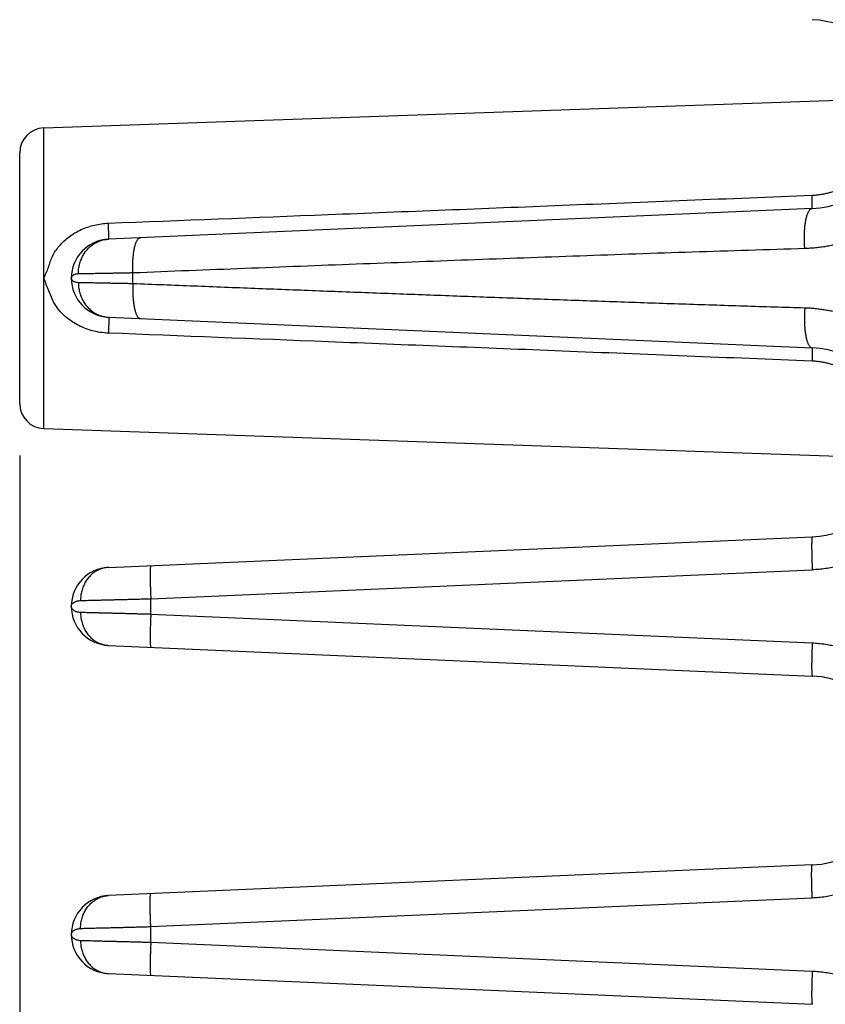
# Model space of a CAD drawing. Header units: inches. Extents: x 0 to 34, y 0 to 22.
# Tile 27 of 120: x 15.4 to 16.3, y 6.6 to 7.8. Entities that reach past the tile are written whole.
import ezdxf

# ---------------------------------------------------------------- set-up
doc = ezdxf.new("R2010")
doc.units = ezdxf.units.IN
doc.header["$LTSCALE"] = 1.87
doc.header["$MEASUREMENT"] = 0
doc.layers.get('0').update_dxf_attribs({"linetype": 'CONTINUOUS'})
doc.layers.add('DIMENSIONS', color=7, linetype='CONTINUOUS')
doc.styles.get("Standard").update_dxf_attribs({"font": 'txt', "width": 0.8})
doc.dimstyles.new('DIMSTYLE_1', dxfattribs={"dimtxt": 0.125, "dimasz": 0.18, "dimexe": 0.18, "dimexo": 0.0625, "dimgap": 0.09, "dimtad": 0, "dimtih": 1, "dimtoh": 1, "dimdec": 3, "dimzin": 4, "dimdsep": 46, "dimtxsty": 'STANDARD', "dimblk": '_FILLED', "dimblk1": '_FILLED', "dimblk2": '_FILLED', "dimcen": 0.09, "dimadec": 0, "dimazin": 0, "dimtp": 0.01, "dimtm": 0.01, "dimtfac": 1, "dimtdec": 3, "dimtofl": 0, "dimtmove": 0, "dimatfit": 3, "dimldrblk": '_FILLED', "dimfxl": 1, "dimtolj": 1, "dimtzin": 4, "dimarcsym": 0})

# ---------------------------------------------------------------- blocks, each defined once
blk = doc.blocks.new('_FILLED')
at = {"color": 0, "linetype": 'BYBLOCK'}
blk.add_solid([(0, 0), (-1, 0.1736), (-1, -0.1736)], dxfattribs=at)
blk = doc.blocks.new('*D4')
at = {"layer": 'DIMENSIONS', "color": 2, "linetype": 'CONTINUOUS'}
for p, q in [((15.3566, 7.2384), (15.3566, 4.8419)), ((26.1556, 5.6689), (26.1556, 4.8419)), ((15.3566, 4.9669), (19.8731, 4.9669)), ((26.1556, 4.9669), (21.5231, 4.9669))]:
    blk.add_line(p, q, dxfattribs=at)
at = {"layer": 'DIMENSIONS', "color": 2, "linetype": 'CONTINUOUS', "xscale": 0.18, "yscale": 0.18, "zscale": 0.18, "rotation": 180}
blk.add_blockref('_FILLED', (15.3566, 4.9669), dxfattribs=at)
at = {"layer": 'DIMENSIONS', "color": 2, "linetype": 'CONTINUOUS', "xscale": 0.18, "yscale": 0.18, "zscale": 0.18}
blk.add_blockref('_FILLED', (26.1556, 4.9669), dxfattribs=at)
at = {"layer": 'DIMENSIONS', "color": 2, "linetype": 'CONTINUOUS', "width": 0.8}
for s, p in [('[', (20.6606, 4.9044)), (']', (21.3606, 4.9044)), ('10.799', (19.9356, 4.9044)), ('274.29', (20.7606, 4.9044))]:
    blk.add_text(s, height=0.125, dxfattribs=at).set_placement(p)

msp = doc.modelspace()

# ---------------------------------------------------------------- linework, layer by layer
at = {"color": 7, "linetype": 'CONTINUOUS'}
for p, q in [((15.3855, 7.6329), (16.3745, 7.6675)), ((15.3855, 7.2709), (15.3855, 7.6329)), ((15.3566, 7.3009), (15.3566, 7.6029)), ((16.3098, 7.5358), (15.4635, 7.4989)), ((15.4927, 7.4456), (15.4927, 7.4582)), ((15.4186, 7.4519), (15.4186, 7.4519)), ((15.4635, 7.405), (16.3098, 7.368)), ((15.3855, 7.2709), (16.3745, 7.2364)), ((15.4635, 7.1039), (16.3098, 7.1408)), ((15.5142, 7.0661), (16.3098, 7.1009)), ((15.5142, 7.0477), (15.5142, 7.0661)), ((15.4186, 7.0569), (15.4186, 7.0569)), ((15.5142, 7.0477), (16.3098, 7.013)), ((15.4635, 7.01), (16.3098, 6.973)), ((16.3098, 6.7458), (15.4635, 6.7089)), ((16.3098, 6.7059), (15.5142, 6.6711)), ((15.4186, 6.6619), (15.4186, 6.6619)), ((15.5142, 6.6527), (15.5142, 6.6711)), ((15.5142, 6.6527), (16.3098, 6.618)), ((15.4635, 6.615), (16.3098, 6.578))]:
    msp.add_line(p, q, dxfattribs=at)
for centre, radius, start, end in [((16.3049, 7.6494), 0.1137, 20.1643, 87.5), ((15.3866, 7.6029), 0.03, 92, 180), ((16.3049, 7.6494), 0.1137, 272.5, 310.8422), ((15.4656, 7.4519), 0.047, 92.5, 267.5), ((16.3049, 7.2544), 0.1137, 49.1576, 87.5), ((15.3866, 7.3009), 0.03, 180, 268), ((16.3049, 7.2544), 0.1137, 272.5, 339.8358), ((15.4656, 7.0569), 0.047, 92.5007, 267.4997), ((16.3049, 6.8594), 0.1137, 272.5, 87.5), ((15.4656, 6.6619), 0.047, 92.4972, 267.4997)]:
    msp.add_arc(centre, radius, start, end, dxfattribs=at)
for points, knots in [([(16.3098, 7.803), (16.3125, 7.8028), (16.3179, 7.8025), (16.3258, 7.8015), (16.3338, 7.8001), (16.3416, 7.7983), (16.3494, 7.7961), (16.357, 7.7934), (16.3645, 7.7904), (16.3718, 7.787), (16.3789, 7.7832), (16.3858, 7.7791), (16.3925, 7.7746), (16.3989, 7.7697), (16.4051, 7.7645), (16.411, 7.759), (16.4166, 7.7532), (16.4219, 7.7471), (16.4268, 7.7408), (16.4314, 7.7342), (16.4357, 7.7273), (16.4396, 7.7203), (16.4431, 7.7131), (16.4462, 7.7056), (16.449, 7.6981), (16.4513, 7.6904), (16.4533, 7.6825), (16.4548, 7.6746), (16.4559, 7.6667), (16.4566, 7.6586), (16.4569, 7.6506), (16.4567, 7.6425), (16.4562, 7.6345), (16.4552, 7.6265), (16.4538, 7.6186), (16.4526, 7.6134), (16.4519, 7.6108)], [0, 0, 0, 0, 0.029338, 0.058743, 0.088189, 0.117648, 0.147096, 0.176532, 0.205967, 0.235401, 0.264828, 0.294252, 0.323685, 0.353128, 0.382562, 0.411981, 0.4414, 0.470831, 0.500261, 0.52968, 0.559094, 0.588512, 0.617933, 0.647351, 0.676764, 0.706173, 0.735584, 0.764999, 0.794415, 0.82382, 0.853216, 0.882626, 0.912052, 0.941454, 0.970784, 1, 1, 1, 1]), ([(16.3096, 7.5518), (16.3112, 7.5518), (16.3146, 7.5521), (16.3195, 7.5526), (16.3244, 7.5535), (16.3292, 7.5546), (16.3339, 7.5559), (16.3385, 7.5575), (16.3429, 7.5593), (16.3472, 7.5613), (16.3513, 7.5635), (16.3552, 7.5658), (16.3588, 7.5683), (16.3623, 7.5709), (16.3656, 7.5737), (16.3687, 7.5767), (16.3716, 7.5797), (16.3743, 7.5829), (16.3768, 7.5862), (16.3784, 7.5885), (16.3792, 7.5898), (16.3792, 7.5898)], [0, 0, 0, 0, 0.060497, 0.120995, 0.181311, 0.241265, 0.300688, 0.359417, 0.417292, 0.474174, 0.530049, 0.584959, 0.638943, 0.692052, 0.744374, 0.795987, 0.846953, 0.897359, 0.947354, 0.997066, 1, 1, 1, 1]), ([(15.4633, 7.5181), (15.5513, 7.5215), (15.7332, 7.5287), (16.0153, 7.5399), (16.2093, 7.5477), (16.3096, 7.5518)], [0, 0, 0, 0, 0.312217, 0.64467, 1, 1, 1, 1]), ([(16.3098, 7.5358), (16.3099, 7.5358), (16.3099, 7.536), (16.3099, 7.5362), (16.3099, 7.5367), (16.3099, 7.5373), (16.3099, 7.5381), (16.3099, 7.5391), (16.3099, 7.5402), (16.3099, 7.5414), (16.3098, 7.5429), (16.3098, 7.5444), (16.3098, 7.5461), (16.3097, 7.5479), (16.3096, 7.5498), (16.3096, 7.5511), (16.3096, 7.5518)], [0, 0, 0, 0, 0.006104, 0.023101, 0.051141, 0.090095, 0.139743, 0.199795, 0.269895, 0.349626, 0.438514, 0.536027, 0.641585, 0.754556, 0.874266, 1, 1, 1, 1]), ([(16.3008, 7.4875), (16.3008, 7.4885), (16.3006, 7.4905), (16.3005, 7.4935), (16.3004, 7.4964), (16.3003, 7.4994), (16.3003, 7.5024), (16.3004, 7.5053), (16.3005, 7.5081), (16.3007, 7.5109), (16.3009, 7.5136), (16.3012, 7.5161), (16.3016, 7.5186), (16.302, 7.521), (16.3024, 7.5232), (16.3029, 7.5252), (16.3034, 7.5271), (16.304, 7.5289), (16.3046, 7.5304), (16.3053, 7.5318), (16.306, 7.533), (16.3067, 7.534), (16.3074, 7.5348), (16.3082, 7.5353), (16.309, 7.5357), (16.3096, 7.5358), (16.3098, 7.5358)], [0, 0, 0, 0, 0.057988, 0.116266, 0.174557, 0.232585, 0.290073, 0.346751, 0.402352, 0.456616, 0.509292, 0.56014, 0.608932, 0.655455, 0.699513, 0.740931, 0.779558, 0.815269, 0.847978, 0.877638, 0.904264, 0.927947, 0.948892, 0.96746, 0.984224, 1, 1, 1, 1]), ([(15.3855, 7.4519), (15.3875, 7.4562), (15.3915, 7.4647), (15.3953, 7.4788), (15.4041, 7.4913), (15.4157, 7.5023), (15.4302, 7.5109), (15.4464, 7.5163), (15.4577, 7.5178), (15.4633, 7.5181)], [0, 0, 0, 0, 0.129234, 0.256168, 0.392605, 0.538477, 0.691607, 0.847414, 1, 1, 1, 1]), ([(15.4635, 7.4989), (15.4636, 7.4989), (15.4636, 7.499), (15.4636, 7.4993), (15.4636, 7.4997), (15.4637, 7.5003), (15.4637, 7.501), (15.4637, 7.5019), (15.4637, 7.503), (15.4636, 7.5042), (15.4636, 7.5055), (15.4636, 7.507), (15.4636, 7.5086), (15.4635, 7.5103), (15.4635, 7.5121), (15.4634, 7.514), (15.4633, 7.516), (15.4633, 7.5174), (15.4633, 7.5181)], [0, 0, 0, 0, 0.00502, 0.018421, 0.040442, 0.071008, 0.109966, 0.157104, 0.212162, 0.274831, 0.344761, 0.42156, 0.504795, 0.593999, 0.688668, 0.788269, 0.892242, 1, 1, 1, 1]), ([(15.4272, 7.457), (15.4272, 7.4579), (15.4272, 7.4599), (15.4274, 7.4628), (15.4279, 7.4657), (15.4285, 7.4685), (15.4293, 7.4713), (15.4303, 7.474), (15.4314, 7.4766), (15.4327, 7.4791), (15.4342, 7.4816), (15.4358, 7.4839), (15.4375, 7.486), (15.4394, 7.4881), (15.4414, 7.49), (15.4436, 7.4917), (15.4458, 7.4932), (15.4482, 7.4946), (15.4506, 7.4958), (15.4531, 7.4968), (15.4556, 7.4977), (15.4582, 7.4983), (15.4609, 7.4987), (15.4626, 7.4988), (15.4635, 7.4989)], [0, 0, 0, 0, 0.047505, 0.094953, 0.142307, 0.189532, 0.236595, 0.283465, 0.330117, 0.376527, 0.422678, 0.468554, 0.514149, 0.559458, 0.604484, 0.649235, 0.693725, 0.737973, 0.782002, 0.825841, 0.869523, 0.913084, 0.956563, 1, 1, 1, 1]), ([(15.4927, 7.4582), (15.4926, 7.4592), (15.4926, 7.4612), (15.4925, 7.4642), (15.4925, 7.4671), (15.4926, 7.47), (15.4927, 7.4729), (15.4929, 7.4756), (15.4931, 7.4783), (15.4934, 7.4809), (15.4937, 7.4834), (15.4941, 7.4857), (15.4945, 7.4879), (15.495, 7.49), (15.4955, 7.4919), (15.4961, 7.4936), (15.4967, 7.4952), (15.4973, 7.4965), (15.498, 7.4977), (15.4987, 7.4987), (15.4994, 7.4995), (15.5001, 7.5001), (15.5009, 7.5004), (15.5014, 7.5005), (15.5017, 7.5005)], [0, 0, 0, 0, 0.066234, 0.132164, 0.197476, 0.26186, 0.325012, 0.386635, 0.446443, 0.50416, 0.559527, 0.612298, 0.66225, 0.709181, 0.752915, 0.793307, 0.830253, 0.863697, 0.893646, 0.920197, 0.943573, 0.964179, 0.982672, 1, 1, 1, 1]), ([(16.3506, 7.4959), (16.3486, 7.4953), (16.3446, 7.4941), (16.3386, 7.4925), (16.3325, 7.4912), (16.3263, 7.49), (16.3201, 7.4891), (16.3138, 7.4883), (16.3074, 7.4878), (16.303, 7.4876), (16.3008, 7.4875)], [0, 0, 0, 0, 0.123134, 0.246683, 0.370475, 0.494344, 0.618356, 0.743323, 0.870212, 1, 1, 1, 1]), ([(16.3008, 7.4875), (16.2783, 7.4868), (16.2332, 7.4854), (16.1656, 7.4832), (16.0978, 7.481), (16.0303, 7.4786), (15.9631, 7.4762), (15.8959, 7.4737), (15.8286, 7.4712), (15.7614, 7.4687), (15.6942, 7.4661), (15.6271, 7.4635), (15.5599, 7.4609), (15.5151, 7.4591), (15.4927, 7.4582)], [0, 0, 0, 0, 0.083527, 0.167379, 0.251248, 0.334827, 0.417953, 0.500987, 0.58426, 0.667562, 0.750654, 0.833636, 0.916691, 1, 1, 1, 1]), ([(15.4272, 7.457), (15.4266, 7.457), (15.4255, 7.4569), (15.4238, 7.4566), (15.4223, 7.4561), (15.421, 7.4555), (15.42, 7.4547), (15.4192, 7.4539), (15.4187, 7.4529), (15.4186, 7.4522), (15.4186, 7.4519)], [0, 0, 0, 0, 0.159338, 0.312942, 0.45712, 0.589153, 0.707888, 0.814032, 0.909939, 1, 1, 1, 1]), ([(15.4927, 7.4582), (15.4909, 7.4582), (15.4874, 7.4581), (15.4821, 7.458), (15.477, 7.4579), (15.472, 7.4578), (15.4672, 7.4577), (15.4625, 7.4576), (15.458, 7.4575), (15.4536, 7.4574), (15.4495, 7.4574), (15.4456, 7.4573), (15.4419, 7.4572), (15.4385, 7.4572), (15.4353, 7.4571), (15.4323, 7.4571), (15.4297, 7.457), (15.428, 7.457), (15.4272, 7.457)], [0, 0, 0, 0, 0.081529, 0.161604, 0.239954, 0.316319, 0.390458, 0.462144, 0.531155, 0.597278, 0.660311, 0.720056, 0.776329, 0.828958, 0.877782, 0.922653, 0.963433, 1, 1, 1, 1]), ([(15.4633, 7.3858), (15.4567, 7.386), (15.4435, 7.388), (15.4251, 7.3953), (15.4094, 7.4066), (15.3976, 7.4206), (15.3919, 7.4368), (15.3875, 7.4468), (15.3855, 7.4519)], [0, 0, 0, 0, 0.178439, 0.360437, 0.536401, 0.700377, 0.850788, 1, 1, 1, 1]), ([(15.4186, 7.4519), (15.4186, 7.4516), (15.4187, 7.4509), (15.4192, 7.45), (15.42, 7.4491), (15.421, 7.4483), (15.4223, 7.4477), (15.4238, 7.4472), (15.4255, 7.4469), (15.4266, 7.4469), (15.4272, 7.4469)], [0, 0, 0, 0, 0.090084, 0.185813, 0.291783, 0.410499, 0.542757, 0.687096, 0.840744, 1, 1, 1, 1]), ([(15.4272, 7.4469), (15.4272, 7.4459), (15.4272, 7.4439), (15.4274, 7.441), (15.4279, 7.4382), (15.4285, 7.4353), (15.4293, 7.4326), (15.4303, 7.4299), (15.4314, 7.4272), (15.4327, 7.4247), (15.4342, 7.4223), (15.4358, 7.42), (15.4375, 7.4178), (15.4394, 7.4158), (15.4414, 7.4139), (15.4436, 7.4121), (15.4458, 7.4106), (15.4482, 7.4092), (15.4506, 7.408), (15.4531, 7.407), (15.4556, 7.4062), (15.4582, 7.4056), (15.4609, 7.4051), (15.4626, 7.405), (15.4635, 7.405)], [0, 0, 0, 0, 0.047505, 0.094954, 0.142308, 0.189533, 0.236596, 0.283467, 0.330119, 0.376529, 0.42268, 0.468556, 0.514151, 0.55946, 0.604486, 0.649237, 0.693727, 0.737974, 0.782003, 0.825842, 0.869524, 0.913084, 0.956563, 1, 1, 1, 1]), ([(15.4272, 7.4469), (15.428, 7.4468), (15.4297, 7.4468), (15.4323, 7.4468), (15.4353, 7.4467), (15.4385, 7.4467), (15.4419, 7.4466), (15.4456, 7.4465), (15.4495, 7.4465), (15.4536, 7.4464), (15.458, 7.4463), (15.4625, 7.4462), (15.4672, 7.4461), (15.472, 7.446), (15.477, 7.4459), (15.4821, 7.4458), (15.4874, 7.4457), (15.4909, 7.4456), (15.4927, 7.4456)], [0, 0, 0, 0, 0.036567, 0.077347, 0.122218, 0.171042, 0.223671, 0.279944, 0.339689, 0.402721, 0.468845, 0.537856, 0.609541, 0.683681, 0.760045, 0.838396, 0.918471, 1, 1, 1, 1]), ([(15.4927, 7.4456), (15.4926, 7.4446), (15.4926, 7.4426), (15.4925, 7.4397), (15.4925, 7.4367), (15.4926, 7.4338), (15.4927, 7.431), (15.4929, 7.4282), (15.4931, 7.4255), (15.4934, 7.423), (15.4937, 7.4205), (15.4941, 7.4181), (15.4945, 7.4159), (15.495, 7.4139), (15.4955, 7.412), (15.4961, 7.4102), (15.4967, 7.4087), (15.4973, 7.4073), (15.498, 7.4061), (15.4987, 7.4051), (15.4994, 7.4044), (15.5001, 7.4038), (15.5009, 7.4034), (15.5014, 7.4033), (15.5017, 7.4033)], [0, 0, 0, 0, 0.066235, 0.132166, 0.19748, 0.261865, 0.325018, 0.386642, 0.44645, 0.504168, 0.559534, 0.612306, 0.662258, 0.709188, 0.752921, 0.793313, 0.830258, 0.863701, 0.893649, 0.920199, 0.943574, 0.96418, 0.982673, 1, 1, 1, 1]), ([(15.4927, 7.4456), (15.5172, 7.4446), (15.5661, 7.4427), (15.6393, 7.4398), (15.7126, 7.437), (15.7859, 7.4342), (15.8593, 7.4315), (15.9327, 7.4287), (16.0061, 7.4261), (16.0796, 7.4235), (16.1534, 7.421), (16.2271, 7.4186), (16.2763, 7.417), (16.3008, 7.4163)], [0, 0, 0, 0, 0.090892, 0.18149, 0.272044, 0.362799, 0.453759, 0.544545, 0.635193, 0.726184, 0.817533, 0.908916, 1, 1, 1, 1]), ([(16.3008, 7.4163), (16.3008, 7.4153), (16.3006, 7.4133), (16.3005, 7.4104), (16.3004, 7.4074), (16.3003, 7.4044), (16.3003, 7.4015), (16.3004, 7.3986), (16.3005, 7.3957), (16.3007, 7.393), (16.3009, 7.3903), (16.3012, 7.3877), (16.3016, 7.3852), (16.302, 7.3829), (16.3024, 7.3807), (16.3029, 7.3786), (16.3034, 7.3767), (16.304, 7.375), (16.3046, 7.3734), (16.3053, 7.372), (16.306, 7.3708), (16.3067, 7.3699), (16.3074, 7.3691), (16.3082, 7.3685), (16.309, 7.3681), (16.3096, 7.368), (16.3098, 7.368)], [0, 0, 0, 0, 0.057986, 0.116263, 0.174552, 0.232578, 0.290065, 0.346742, 0.402342, 0.456605, 0.509281, 0.560128, 0.60892, 0.655443, 0.699502, 0.74092, 0.779548, 0.815261, 0.84797, 0.877632, 0.904259, 0.927943, 0.948889, 0.967458, 0.984224, 1, 1, 1, 1]), ([(16.3008, 7.4163), (16.3029, 7.4162), (16.3071, 7.4161), (16.3134, 7.4155), (16.3196, 7.4148), (16.3258, 7.4139), (16.332, 7.4128), (16.3382, 7.4114), (16.3444, 7.4098), (16.3485, 7.4086), (16.3506, 7.4079)], [0, 0, 0, 0, 0.124141, 0.248004, 0.371689, 0.495295, 0.619094, 0.743884, 0.870556, 1, 1, 1, 1]), ([(15.4635, 7.405), (15.4636, 7.405), (15.4636, 7.4048), (15.4636, 7.4046), (15.4636, 7.4041), (15.4637, 7.4036), (15.4637, 7.4028), (15.4637, 7.4019), (15.4637, 7.4008), (15.4636, 7.3996), (15.4636, 7.3983), (15.4636, 7.3968), (15.4636, 7.3952), (15.4635, 7.3935), (15.4635, 7.3917), (15.4634, 7.3898), (15.4633, 7.3878), (15.4633, 7.3865), (15.4633, 7.3858)], [0, 0, 0, 0, 0.005026, 0.018435, 0.040465, 0.07104, 0.110007, 0.157153, 0.212217, 0.274892, 0.344825, 0.421625, 0.504858, 0.594056, 0.688716, 0.788305, 0.892262, 1, 1, 1, 1]), ([(16.3096, 7.3521), (16.2093, 7.3561), (16.0153, 7.3639), (15.7332, 7.3751), (15.5513, 7.3823), (15.4633, 7.3858)], [0, 0, 0, 0, 0.355331, 0.687795, 1, 1, 1, 1]), ([(16.3098, 7.368), (16.3099, 7.368), (16.3099, 7.3678), (16.3099, 7.3676), (16.3099, 7.3671), (16.3099, 7.3665), (16.3099, 7.3657), (16.3099, 7.3648), (16.3099, 7.3637), (16.3099, 7.3624), (16.3098, 7.361), (16.3098, 7.3594), (16.3098, 7.3577), (16.3097, 7.3559), (16.3096, 7.354), (16.3096, 7.3527), (16.3096, 7.3521)], [0, 0, 0, 0, 0.006105, 0.023104, 0.051146, 0.090102, 0.139752, 0.199805, 0.269906, 0.349637, 0.438525, 0.536038, 0.641594, 0.754563, 0.87427, 1, 1, 1, 1]), ([(16.3792, 7.314), (16.3792, 7.3141), (16.3784, 7.3153), (16.3768, 7.3176), (16.3743, 7.3209), (16.3716, 7.3241), (16.3687, 7.3272), (16.3656, 7.3301), (16.3623, 7.3329), (16.3589, 7.3355), (16.3552, 7.338), (16.3513, 7.3404), (16.3472, 7.3425), (16.343, 7.3445), (16.3385, 7.3463), (16.334, 7.3479), (16.3292, 7.3492), (16.3244, 7.3503), (16.3195, 7.3512), (16.3146, 7.3518), (16.3112, 7.352), (16.3096, 7.3521)], [0, 0, 0, 0, 0.002705, 0.05242, 0.102428, 0.152837, 0.203783, 0.25539, 0.307718, 0.360832, 0.414814, 0.469723, 0.525591, 0.582449, 0.640305, 0.699037, 0.758483, 0.818477, 0.878851, 0.93942, 1, 1, 1, 1]), ([(16.4519, 7.293), (16.4526, 7.2904), (16.4538, 7.2852), (16.4552, 7.2773), (16.4562, 7.2693), (16.4567, 7.2613), (16.4569, 7.2532), (16.4566, 7.2452), (16.4559, 7.2372), (16.4548, 7.2292), (16.4533, 7.2213), (16.4513, 7.2135), (16.449, 7.2058), (16.4462, 7.1982), (16.4431, 7.1908), (16.4396, 7.1835), (16.4357, 7.1765), (16.4314, 7.1696), (16.4268, 7.163), (16.4218, 7.1567), (16.4166, 7.1506), (16.411, 7.1448), (16.4051, 7.1393), (16.3989, 7.1341), (16.3925, 7.1293), (16.3858, 7.1248), (16.3789, 7.1206), (16.3718, 7.1168), (16.3645, 7.1134), (16.357, 7.1104), (16.3494, 7.1078), (16.3416, 7.1056), (16.3338, 7.1037), (16.3258, 7.1023), (16.3179, 7.1014), (16.3125, 7.101), (16.3098, 7.1009)], [0, 0, 0, 0, 0.029255, 0.058609, 0.08802, 0.117447, 0.146855, 0.176247, 0.20565, 0.235066, 0.264478, 0.293884, 0.323291, 0.352703, 0.382119, 0.411536, 0.44095, 0.470363, 0.499781, 0.529208, 0.558634, 0.588051, 0.617468, 0.646901, 0.67634, 0.705771, 0.735193, 0.764619, 0.794051, 0.823484, 0.852917, 0.882363, 0.911819, 0.941262, 0.970665, 1, 1, 1, 1]), ([(16.3098, 7.1408), (16.3098, 7.1408), (16.3097, 7.1407), (16.3096, 7.1404), (16.3095, 7.1398), (16.3094, 7.1391), (16.3093, 7.1382), (16.3093, 7.1371), (16.3092, 7.1359), (16.3092, 7.1344), (16.3091, 7.1328), (16.3091, 7.131), (16.3091, 7.1291), (16.3091, 7.127), (16.3091, 7.1248), (16.3092, 7.1224), (16.3092, 7.12), (16.3093, 7.1174), (16.3093, 7.1148), (16.3094, 7.1121), (16.3095, 7.1093), (16.3096, 7.1065), (16.3097, 7.1037), (16.3098, 7.1018), (16.3098, 7.1009)], [0, 0, 0, 0, 0.004006, 0.012207, 0.025193, 0.04303, 0.065673, 0.09303, 0.124974, 0.161351, 0.201982, 0.246662, 0.295169, 0.347256, 0.402663, 0.461108, 0.522295, 0.585915, 0.651645, 0.719152, 0.788093, 0.858119, 0.928874, 1, 1, 1, 1]), ([(15.4635, 7.1039), (15.4627, 7.1038), (15.4609, 7.1037), (15.4584, 7.1033), (15.4559, 7.1026), (15.4534, 7.1018), (15.451, 7.1007), (15.4486, 7.0995), (15.4464, 7.098), (15.4442, 7.0964), (15.4422, 7.0946), (15.4403, 7.0927), (15.4385, 7.0906), (15.4369, 7.0883), (15.4354, 7.086), (15.4341, 7.0835), (15.4329, 7.0809), (15.4319, 7.0782), (15.4311, 7.0754), (15.4305, 7.0726), (15.43, 7.0697), (15.4298, 7.0668), (15.4297, 7.0649), (15.4297, 7.0639)], [0, 0, 0, 0, 0.044831, 0.089726, 0.134747, 0.179952, 0.225395, 0.271125, 0.317184, 0.363604, 0.410411, 0.457622, 0.505245, 0.553277, 0.601709, 0.650523, 0.699693, 0.749188, 0.798968, 0.84899, 0.899204, 0.949559, 1, 1, 1, 1]), ([(15.5142, 7.1061), (15.5142, 7.1061), (15.514, 7.1059), (15.514, 7.1056), (15.5139, 7.1051), (15.5138, 7.1044), (15.5137, 7.1035), (15.5136, 7.1024), (15.5136, 7.1011), (15.5135, 7.0997), (15.5135, 7.098), (15.5135, 7.0963), (15.5135, 7.0943), (15.5135, 7.0922), (15.5135, 7.09), (15.5135, 7.0877), (15.5136, 7.0852), (15.5136, 7.0827), (15.5137, 7.0801), (15.5138, 7.0774), (15.5139, 7.0746), (15.514, 7.0718), (15.5141, 7.069), (15.5142, 7.0671), (15.5142, 7.0661)], [0, 0, 0, 0, 0.004006, 0.012207, 0.025193, 0.043029, 0.065672, 0.093028, 0.124973, 0.16135, 0.20198, 0.246661, 0.295167, 0.347255, 0.402662, 0.461107, 0.522294, 0.585914, 0.651644, 0.719151, 0.788092, 0.858118, 0.928874, 1, 1, 1, 1]), ([(15.4186, 7.0569), (15.4186, 7.0573), (15.4187, 7.0581), (15.4192, 7.0593), (15.42, 7.0604), (15.4211, 7.0614), (15.4225, 7.0622), (15.4241, 7.0629), (15.4259, 7.0635), (15.4278, 7.0638), (15.4291, 7.0639), (15.4297, 7.0639)], [0, 0, 0, 0, 0.081873, 0.168265, 0.262047, 0.364878, 0.477502, 0.599233, 0.72838, 0.862818, 1, 1, 1, 1]), ([(15.4297, 7.0639), (15.4307, 7.0639), (15.4327, 7.064), (15.4358, 7.0641), (15.4392, 7.0642), (15.4429, 7.0643), (15.4468, 7.0644), (15.451, 7.0645), (15.4554, 7.0646), (15.46, 7.0647), (15.4648, 7.0648), (15.4698, 7.065), (15.4749, 7.0651), (15.4803, 7.0652), (15.4857, 7.0654), (15.4912, 7.0655), (15.4969, 7.0657), (15.5026, 7.0658), (15.5084, 7.066), (15.5123, 7.0661), (15.5142, 7.0661)], [0, 0, 0, 0, 0.033532, 0.070525, 0.110852, 0.154373, 0.200937, 0.25038, 0.302529, 0.357204, 0.414225, 0.473405, 0.534554, 0.597473, 0.661952, 0.727777, 0.794725, 0.862573, 0.931081, 1, 1, 1, 1]), ([(15.4186, 7.0569), (15.4186, 7.0565), (15.4187, 7.0557), (15.4192, 7.0545), (15.42, 7.0535), (15.4211, 7.0525), (15.4225, 7.0516), (15.4241, 7.0509), (15.4259, 7.0504), (15.4278, 7.05), (15.4291, 7.0499), (15.4297, 7.0499)], [0, 0, 0, 0, 0.081986, 0.168246, 0.261901, 0.364639, 0.477212, 0.59907, 0.728378, 0.86295, 1, 1, 1, 1]), ([(15.4297, 7.0499), (15.4297, 7.0489), (15.4298, 7.047), (15.43, 7.0441), (15.4305, 7.0412), (15.4311, 7.0384), (15.4319, 7.0356), (15.4329, 7.033), (15.4341, 7.0304), (15.4354, 7.0279), (15.4369, 7.0255), (15.4385, 7.0232), (15.4403, 7.0211), (15.4422, 7.0192), (15.4442, 7.0174), (15.4464, 7.0158), (15.4486, 7.0144), (15.451, 7.0131), (15.4534, 7.0121), (15.4559, 7.0112), (15.4584, 7.0106), (15.4609, 7.0101), (15.4627, 7.01), (15.4635, 7.01)], [0, 0, 0, 0, 0.050441, 0.100797, 0.151011, 0.201033, 0.250813, 0.300308, 0.349479, 0.398293, 0.446725, 0.494757, 0.542379, 0.589589, 0.636396, 0.682817, 0.728875, 0.774605, 0.820048, 0.865253, 0.910274, 0.955169, 1, 1, 1, 1]), ([(15.4297, 7.0499), (15.4307, 7.0499), (15.4327, 7.0498), (15.4358, 7.0498), (15.4392, 7.0497), (15.4429, 7.0496), (15.4468, 7.0495), (15.451, 7.0494), (15.4554, 7.0492), (15.46, 7.0491), (15.4648, 7.049), (15.4698, 7.0489), (15.4749, 7.0487), (15.4803, 7.0486), (15.4857, 7.0485), (15.4912, 7.0483), (15.4969, 7.0482), (15.5026, 7.048), (15.5084, 7.0479), (15.5123, 7.0478), (15.5142, 7.0477)], [0, 0, 0, 0, 0.033531, 0.070527, 0.110856, 0.15438, 0.200948, 0.250397, 0.302556, 0.357247, 0.414286, 0.47348, 0.534634, 0.597544, 0.662006, 0.727808, 0.794737, 0.862571, 0.931074, 1, 1, 1, 1]), ([(15.5142, 7.0477), (15.5142, 7.0468), (15.5141, 7.0449), (15.514, 7.042), (15.5139, 7.0392), (15.5138, 7.0365), (15.5137, 7.0338), (15.5136, 7.0311), (15.5136, 7.0286), (15.5135, 7.0262), (15.5135, 7.0238), (15.5135, 7.0216), (15.5135, 7.0195), (15.5135, 7.0176), (15.5135, 7.0158), (15.5135, 7.0142), (15.5136, 7.0127), (15.5136, 7.0114), (15.5137, 7.0103), (15.5138, 7.0094), (15.5139, 7.0087), (15.514, 7.0082), (15.514, 7.0079), (15.5142, 7.0077), (15.5142, 7.0077)], [0, 0, 0, 0, 0.071126, 0.141881, 0.211907, 0.280849, 0.348355, 0.414085, 0.477705, 0.538892, 0.597337, 0.652744, 0.704832, 0.753338, 0.798019, 0.838649, 0.875026, 0.906971, 0.934328, 0.956971, 0.974807, 0.987793, 0.995994, 1, 1, 1, 1]), ([(16.3098, 7.013), (16.3098, 7.012), (16.3097, 7.0101), (16.3096, 7.0073), (16.3095, 7.0045), (16.3094, 7.0017), (16.3093, 6.999), (16.3093, 6.9964), (16.3092, 6.9939), (16.3092, 6.9914), (16.3091, 6.9891), (16.3091, 6.9869), (16.3091, 6.9848), (16.3091, 6.9828), (16.3091, 6.9811), (16.3092, 6.9794), (16.3092, 6.978), (16.3093, 6.9767), (16.3093, 6.9756), (16.3094, 6.9747), (16.3095, 6.974), (16.3096, 6.9735), (16.3097, 6.9732), (16.3098, 6.973), (16.3098, 6.973)], [0, 0, 0, 0, 0.071126, 0.141881, 0.211907, 0.280848, 0.348355, 0.414085, 0.477705, 0.538892, 0.597337, 0.652744, 0.704832, 0.753338, 0.798018, 0.838649, 0.875026, 0.90697, 0.934327, 0.95697, 0.974807, 0.987793, 0.995994, 1, 1, 1, 1]), ([(16.3098, 7.013), (16.3125, 7.0129), (16.3178, 7.0125), (16.3257, 7.0115), (16.3335, 7.0101), (16.3413, 7.0084), (16.349, 7.0062), (16.3565, 7.0036), (16.3639, 7.0007), (16.3711, 6.9973), (16.3782, 6.9936), (16.385, 6.9896), (16.3916, 6.9851), (16.398, 6.9804), (16.4042, 6.9753), (16.41, 6.9699), (16.4156, 6.9643), (16.4209, 6.9583), (16.4258, 6.9521), (16.4305, 6.9456), (16.4347, 6.9389), (16.4387, 6.932), (16.4422, 6.9249), (16.4454, 6.9176), (16.4483, 6.9102), (16.4507, 6.9026), (16.4527, 6.8949), (16.4544, 6.8871), (16.4556, 6.8793), (16.4564, 6.8713), (16.4568, 6.8634), (16.4568, 6.8554), (16.4564, 6.8475), (16.4556, 6.8396), (16.4544, 6.8317), (16.4527, 6.8239), (16.4507, 6.8162), (16.4483, 6.8086), (16.4454, 6.8012), (16.4422, 6.7939), (16.4387, 6.7868), (16.4347, 6.7799), (16.4304, 6.7732), (16.4258, 6.7667), (16.4209, 6.7605), (16.4156, 6.7546), (16.41, 6.7489), (16.4042, 6.7435), (16.398, 6.7384), (16.3916, 6.7337), (16.385, 6.7293), (16.3782, 6.7252), (16.3711, 6.7215), (16.3639, 6.7182), (16.3565, 6.7152), (16.3489, 6.7126), (16.3413, 6.7105), (16.3335, 6.7087), (16.3257, 6.7073), (16.3178, 6.7064), (16.3125, 6.706), (16.3098, 6.7059)], [0, 0, 0, 0, 0.016916, 0.033868, 0.050842, 0.067823, 0.084798, 0.101762, 0.118721, 0.13568, 0.152638, 0.169596, 0.186552, 0.203506, 0.220455, 0.237395, 0.254329, 0.271259, 0.28819, 0.305123, 0.322058, 0.338993, 0.355925, 0.372857, 0.389799, 0.406758, 0.423724, 0.440682, 0.457635, 0.474589, 0.491545, 0.508503, 0.525459, 0.542411, 0.559363, 0.576326, 0.593293, 0.610247, 0.627184, 0.644116, 0.661048, 0.677979, 0.69491, 0.711838, 0.728766, 0.745696, 0.762631, 0.779572, 0.796521, 0.813474, 0.830429, 0.847386, 0.864342, 0.881299, 0.898258, 0.915222, 0.932196, 0.949175, 0.966144, 0.98309, 1, 1, 1, 1]), ([(16.3098, 6.7059), (16.3098, 6.7068), (16.3097, 6.7087), (16.3096, 6.7115), (16.3095, 6.7143), (16.3094, 6.7171), (16.3093, 6.7198), (16.3093, 6.7224), (16.3092, 6.725), (16.3092, 6.7274), (16.3091, 6.7298), (16.3091, 6.732), (16.3091, 6.7341), (16.3091, 6.736), (16.3091, 6.7378), (16.3092, 6.7394), (16.3092, 6.7409), (16.3093, 6.7421), (16.3093, 6.7432), (16.3094, 6.7441), (16.3095, 6.7448), (16.3096, 6.7454), (16.3097, 6.7457), (16.3098, 6.7458), (16.3098, 6.7458)], [0, 0, 0, 0, 0.071126, 0.141881, 0.211907, 0.280848, 0.348355, 0.414085, 0.477705, 0.538892, 0.597337, 0.652743, 0.704831, 0.753338, 0.798018, 0.838649, 0.875026, 0.90697, 0.934327, 0.95697, 0.974807, 0.987793, 0.995994, 1, 1, 1, 1]), ([(15.4297, 6.6689), (15.4297, 6.6699), (15.4298, 6.6718), (15.43, 6.6747), (15.4305, 6.6776), (15.4311, 6.6804), (15.4319, 6.6832), (15.4329, 6.6859), (15.4341, 6.6885), (15.4354, 6.691), (15.4369, 6.6933), (15.4385, 6.6956), (15.4403, 6.6977), (15.4422, 6.6996), (15.4442, 6.7014), (15.4464, 6.703), (15.4486, 6.7045), (15.451, 6.7057), (15.4534, 6.7068), (15.4559, 6.7076), (15.4584, 6.7083), (15.4609, 6.7087), (15.4627, 6.7088), (15.4635, 6.7089)], [0, 0, 0, 0, 0.050442, 0.100797, 0.151011, 0.201033, 0.250813, 0.300308, 0.349479, 0.398293, 0.446725, 0.494757, 0.542379, 0.58959, 0.636397, 0.682817, 0.728875, 0.774606, 0.820049, 0.865254, 0.910274, 0.955169, 1, 1, 1, 1]), ([(15.5142, 6.6711), (15.5142, 6.6721), (15.5141, 6.674), (15.514, 6.6768), (15.5139, 6.6796), (15.5138, 6.6824), (15.5137, 6.6851), (15.5136, 6.6877), (15.5136, 6.6902), (15.5135, 6.6927), (15.5135, 6.695), (15.5135, 6.6972), (15.5135, 6.6993), (15.5135, 6.7013), (15.5135, 6.703), (15.5135, 6.7047), (15.5136, 6.7061), (15.5136, 6.7074), (15.5137, 6.7085), (15.5138, 6.7094), (15.5139, 6.7101), (15.514, 6.7106), (15.514, 6.7109), (15.5142, 6.7111), (15.5142, 6.7111)], [0, 0, 0, 0, 0.071126, 0.141881, 0.211907, 0.280849, 0.348355, 0.414085, 0.477705, 0.538892, 0.597337, 0.652744, 0.704832, 0.753338, 0.798019, 0.838649, 0.875026, 0.906971, 0.934328, 0.956971, 0.974807, 0.987793, 0.995994, 1, 1, 1, 1]), ([(15.4297, 6.6689), (15.4291, 6.6689), (15.4278, 6.6688), (15.4259, 6.6685), (15.4241, 6.6679), (15.4225, 6.6672), (15.4211, 6.6664), (15.42, 6.6654), (15.4192, 6.6643), (15.4187, 6.6631), (15.4186, 6.6623), (15.4186, 6.6619)], [0, 0, 0, 0, 0.137065, 0.271764, 0.401257, 0.523299, 0.636054, 0.738939, 0.832697, 0.919014, 1, 1, 1, 1]), ([(15.4186, 6.6619), (15.4186, 6.6615), (15.4187, 6.6607), (15.4192, 6.6596), (15.42, 6.6585), (15.4211, 6.6575), (15.4225, 6.6566), (15.4241, 6.6559), (15.4259, 6.6554), (15.4278, 6.655), (15.4291, 6.6549), (15.4297, 6.6549)], [0, 0, 0, 0, 0.079927, 0.166415, 0.26022, 0.363191, 0.476039, 0.59816, 0.727758, 0.862641, 1, 1, 1, 1]), ([(15.5142, 6.6711), (15.5123, 6.6711), (15.5084, 6.671), (15.5026, 6.6708), (15.4969, 6.6707), (15.4912, 6.6705), (15.4857, 6.6704), (15.4803, 6.6702), (15.4749, 6.6701), (15.4698, 6.67), (15.4648, 6.6698), (15.46, 6.6697), (15.4554, 6.6696), (15.451, 6.6695), (15.4468, 6.6694), (15.4429, 6.6693), (15.4392, 6.6692), (15.4358, 6.6691), (15.4327, 6.669), (15.4307, 6.6689), (15.4297, 6.6689)], [0, 0, 0, 0, 0.068926, 0.137429, 0.205263, 0.272191, 0.337994, 0.402456, 0.465366, 0.526519, 0.585714, 0.642752, 0.697443, 0.749603, 0.799052, 0.84562, 0.889144, 0.929473, 0.966469, 1, 1, 1, 1]), ([(15.4297, 6.6549), (15.4297, 6.6539), (15.4298, 6.652), (15.43, 6.6491), (15.4305, 6.6462), (15.4311, 6.6434), (15.4319, 6.6406), (15.4329, 6.638), (15.4341, 6.6354), (15.4354, 6.6329), (15.4369, 6.6305), (15.4385, 6.6282), (15.4403, 6.6261), (15.4422, 6.6242), (15.4442, 6.6224), (15.4464, 6.6208), (15.4486, 6.6194), (15.451, 6.6181), (15.4534, 6.6171), (15.4559, 6.6162), (15.4584, 6.6156), (15.4609, 6.6151), (15.4627, 6.615), (15.4635, 6.615)], [0, 0, 0, 0, 0.050441, 0.100797, 0.151011, 0.201033, 0.250813, 0.300308, 0.349479, 0.398293, 0.446725, 0.494757, 0.542379, 0.589589, 0.636396, 0.682817, 0.728875, 0.774605, 0.820048, 0.865253, 0.910274, 0.955169, 1, 1, 1, 1]), ([(15.4297, 6.6549), (15.4307, 6.6549), (15.4327, 6.6548), (15.4358, 6.6548), (15.4392, 6.6547), (15.4429, 6.6546), (15.4468, 6.6545), (15.451, 6.6544), (15.4554, 6.6542), (15.46, 6.6541), (15.4648, 6.654), (15.4698, 6.6539), (15.4749, 6.6537), (15.4803, 6.6536), (15.4857, 6.6535), (15.4912, 6.6533), (15.4969, 6.6532), (15.5026, 6.653), (15.5084, 6.6529), (15.5123, 6.6528), (15.5142, 6.6527)], [0, 0, 0, 0, 0.033531, 0.070527, 0.110856, 0.15438, 0.200947, 0.250396, 0.302556, 0.357247, 0.414285, 0.47348, 0.534633, 0.597544, 0.662005, 0.727808, 0.794737, 0.862571, 0.931074, 1, 1, 1, 1]), ([(15.5142, 6.6527), (15.5142, 6.6518), (15.5141, 6.6499), (15.514, 6.647), (15.5139, 6.6442), (15.5138, 6.6415), (15.5137, 6.6388), (15.5136, 6.6361), (15.5136, 6.6336), (15.5135, 6.6312), (15.5135, 6.6288), (15.5135, 6.6266), (15.5135, 6.6245), (15.5135, 6.6226), (15.5135, 6.6208), (15.5135, 6.6192), (15.5136, 6.6177), (15.5136, 6.6164), (15.5137, 6.6153), (15.5138, 6.6144), (15.5139, 6.6137), (15.514, 6.6132), (15.514, 6.6129), (15.5142, 6.6127), (15.5142, 6.6127)], [0, 0, 0, 0, 0.071126, 0.141881, 0.211907, 0.280849, 0.348355, 0.414085, 0.477705, 0.538892, 0.597337, 0.652744, 0.704832, 0.753338, 0.798019, 0.838649, 0.875026, 0.906971, 0.934328, 0.956971, 0.974807, 0.987793, 0.995994, 1, 1, 1, 1]), ([(16.3098, 6.618), (16.3098, 6.617), (16.3097, 6.6151), (16.3096, 6.6123), (16.3095, 6.6095), (16.3094, 6.6067), (16.3093, 6.604), (16.3093, 6.6014), (16.3092, 6.5989), (16.3092, 6.5964), (16.3091, 6.5941), (16.3091, 6.5919), (16.3091, 6.5898), (16.3091, 6.5878), (16.3091, 6.5861), (16.3092, 6.5844), (16.3092, 6.583), (16.3093, 6.5817), (16.3093, 6.5806), (16.3094, 6.5797), (16.3095, 6.579), (16.3096, 6.5785), (16.3097, 6.5782), (16.3098, 6.578), (16.3098, 6.578)], [0, 0, 0, 0, 0.071126, 0.141881, 0.211907, 0.280848, 0.348355, 0.414085, 0.477705, 0.538892, 0.597337, 0.652743, 0.704831, 0.753338, 0.798018, 0.838649, 0.875026, 0.90697, 0.934327, 0.95697, 0.974807, 0.987793, 0.995994, 1, 1, 1, 1]), ([(16.3098, 6.618), (16.3125, 6.6178), (16.3179, 6.6175), (16.3258, 6.6165), (16.3338, 6.6151), (16.3416, 6.6133), (16.3494, 6.6111), (16.357, 6.6084), (16.3645, 6.6054), (16.3718, 6.602), (16.3789, 6.5982), (16.3858, 6.5941), (16.3925, 6.5896), (16.3989, 6.5847), (16.4051, 6.5795), (16.411, 6.574), (16.4166, 6.5682), (16.4218, 6.5621), (16.4268, 6.5558), (16.4314, 6.5492), (16.4357, 6.5424), (16.4396, 6.5353), (16.4431, 6.5281), (16.4462, 6.5207), (16.449, 6.5131), (16.4513, 6.5054), (16.4533, 6.4976), (16.4548, 6.4897), (16.4559, 6.4817), (16.4566, 6.4737), (16.4569, 6.4656), (16.4567, 6.4576), (16.4562, 6.4495), (16.4552, 6.4415), (16.4538, 6.4336), (16.4526, 6.4284), (16.4519, 6.4258)], [0, 0, 0, 0, 0.029332, 0.058729, 0.088167, 0.117619, 0.14706, 0.176492, 0.205928, 0.235368, 0.2648, 0.294225, 0.323653, 0.353089, 0.382521, 0.411943, 0.441361, 0.470783, 0.500204, 0.529623, 0.559039, 0.588454, 0.617868, 0.647281, 0.676693, 0.7061, 0.735506, 0.764918, 0.79433, 0.823732, 0.853127, 0.882535, 0.91196, 0.941371, 0.97073, 1, 1, 1, 1])]:
    msp.add_open_spline(points, degree=3, knots=knots, dxfattribs=at)
msp.add_open_spline([(15.4186, 6.6619), (15.4186, 6.6619), (15.4186, 6.6619), (15.4186, 6.6619)], degree=3, dxfattribs=at)
msp.add_open_spline([(15.4186, 6.6619), (15.4186, 6.6619), (15.4186, 6.6619), (15.4186, 6.6619)], degree=3, dxfattribs=at)

# ---------------------------------------------------------------- dimensions: what is measured, and where the dimension line sits
at = {"layer": 'DIMENSIONS', "color": 2, "linetype": 'CONTINUOUS'}
dim = msp.add_linear_dim(base=(26.1556, 4.9669), p1=(15.3566, 7.2384), p2=(26.1556, 5.6689), dimstyle='DIMSTYLE_1', dxfattribs=at)
dim.commit()
dim.dimension.update_dxf_attribs({"geometry": '*D4', "text_midpoint": (20.6981, 4.9669), "dimtype": 160})

doc.saveas('drawing.dxf')
